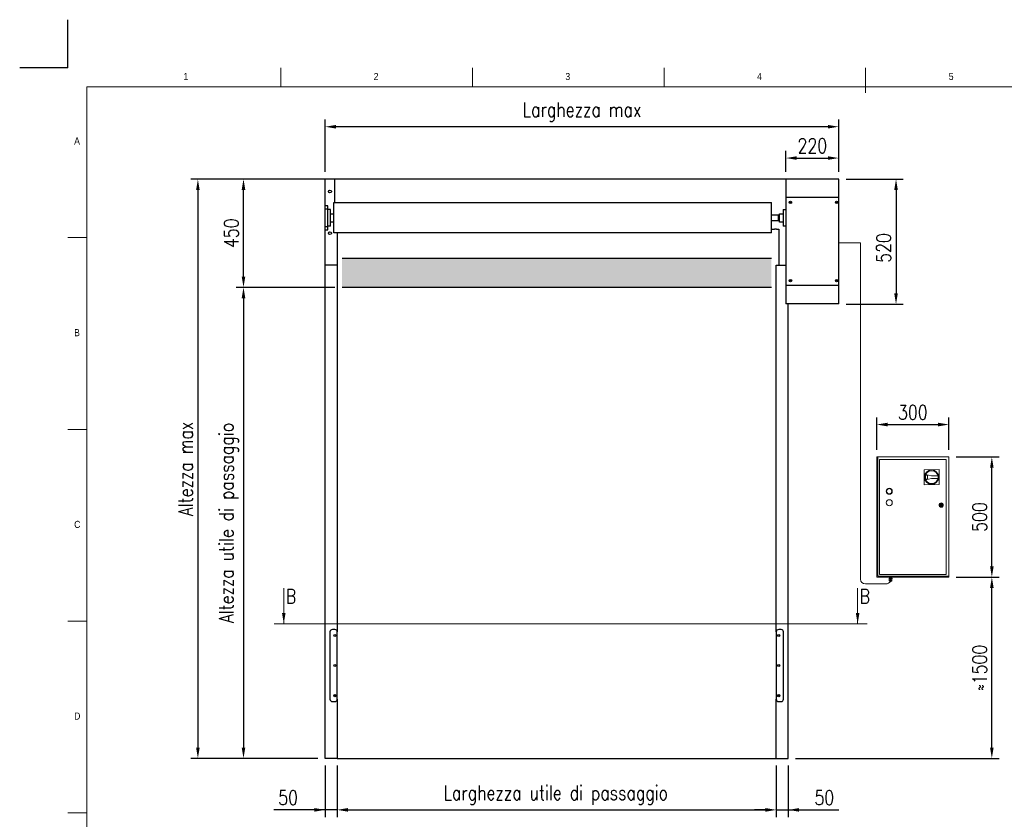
# Model space of a CAD drawing. Header units: millimetres. Extents: x 89 to 14007, y -159 to 4842.
# Tile 2 of 7: x 89 to 4184, y 1517 to 4842. Entities that reach past the tile are written whole.
import ezdxf

# ---------------------------------------------------------------- set-up
doc = ezdxf.new("R2010")
doc.units = ezdxf.units.MM
doc.layers.add('FORMAT', color=7, linetype='Continuous')
doc.layers.add('Quote', color=7, linetype='Continuous')
doc.styles.add('NYIP', font='romans.shx', dxfattribs={"width": 0.8})
doc.styles.add('SLDTEXTSTYLE0', font='GOTHIC.TTF', dxfattribs={"width": 0.913})
doc.dimstyles.new('STANDARD35', dxfattribs={"dimscale": 35, "dimtxt": 2, "dimasz": 1.5, "dimexe": 1, "dimexo": 1, "dimgap": 0.7, "dimtad": 1, "dimdec": 0, "dimdsep": 46, "dimtxsty": 'NYIP', "dimcen": 0, "dimclrd": 1, "dimclre": 1, "dimclrt": 2, "dimadec": 0, "dimazin": 0, "dimtfac": 1, "dimtdec": 0, "dimtix": 1, "dimtmove": 0, "dimatfit": 3, "dimfxl": 0, "dimtvp": 1, "dimtolj": 1, "dimtzin": 0, "dimarcsym": 0})

# ---------------------------------------------------------------- blocks, each defined once
blk = doc.blocks.new('A$C7C9C4F3F')
at = {"color": 7, "lineweight": 5}
blk.add_line((8295, 11245), (8295, 11504), dxfattribs=at)
at = {"layer": 'FORMAT', "color": 7, "lineweight": 5}
for p, q in [((2216, 11304), (2216, 11504)), ((4209, 11504), (4209, 11304)), ((6202, 11304), (6202, 11504)), ((16199, 11304), (199, 11304)), ((199, 11304), (199, 199)), ((199, 9738), (0, 9738)), ((0, 7745), (199, 7745)), ((0, 5752), (199, 5752)), ((0, 3759), (199, 3759))]:
    blk.add_line(p, q, dxfattribs=at)
at = {"color": 7, "lineweight": 5, "char_height": 73.8, "attachment_point": 1, "style": 'SLDTEXTSTYLE0'}
for s, insert in [('1', (1203, 11450)), ('2', (3180, 11450)), ('3', (5173, 11450)), ('4', (7166, 11450)), ('5', (9159, 11450)), ('A', (66, 10780)), ('B', (66, 8787)), ('C', (66, 6794)), ('D', (66, 4801))]:
    blk.add_mtext(s, dxfattribs=dict(at, insert=insert))
blk = doc.blocks.new('*D57')
at = {"layer": 'Defpoints', "color": 0}
for p in [(1409.7, 1770.3), (3235.7, 1770.3), (3235.7, 1556.3)]:
    blk.add_point(p, dxfattribs=at)
at = {"layer": 'Quote', "color": 7, "lineweight": -2}
for p, q in [((1409.7, 1740.3), (1409.7, 1526.3)), ((3235.7, 1740.3), (3235.7, 1526.3)), ((1454.7, 1556.3), (3190.7, 1556.3))]:
    blk.add_line(p, q, dxfattribs=at)
at = {"layer": 'Quote', "color": 7}
for points in [[(1454.7, 1563.8), (1454.7, 1548.8), (1409.7, 1556.3)], [(3190.7, 1548.8), (3190.7, 1563.8), (3235.7, 1556.3)]]:
    blk.add_solid(points, dxfattribs=at)
at = {"layer": 'Quote', "color": 7, "lineweight": 5, "insert": (2318.5, 1617.3), "char_height": 60, "attachment_point": 5, "style": 'NYIP'}
blk.add_mtext('\\A1;Larghezza utile di passaggio', dxfattribs=at)
blk = doc.blocks.new('*D58')
at = {"layer": 'Defpoints', "color": 0}
for p in [(1359.7, 1770.3), (1409.7, 1770.3), (1359.7, 1556.3)]:
    blk.add_point(p, dxfattribs=at)
at = {"layer": 'Quote', "color": 7, "lineweight": -2}
for p, q in [((1359.7, 1740.3), (1359.7, 1526.3)), ((1409.7, 1740.3), (1409.7, 1526.3)), ((1359.7, 1556.3), (1145.6, 1556.3)), ((1314.7, 1556.3), (1269.7, 1556.3)), ((1409.7, 1556.3), (1359.7, 1556.3)), ((1454.7, 1556.3), (1499.7, 1556.3))]:
    blk.add_line(p, q, dxfattribs=at)
at = {"layer": 'Quote', "color": 7}
for points in [[(1314.7, 1548.8), (1314.7, 1563.8), (1359.7, 1556.3)], [(1454.7, 1563.8), (1454.7, 1548.8), (1409.7, 1556.3)]]:
    blk.add_solid(points, dxfattribs=at)
at = {"layer": 'Quote', "color": 7, "lineweight": 5, "insert": (1205.4, 1607.3), "char_height": 60, "attachment_point": 5, "style": 'NYIP'}
blk.add_mtext('\\A1;50', dxfattribs=at)
blk = doc.blocks.new('*D59')
at = {"layer": 'Defpoints', "color": 0}
for p in [(3235.7, 1770.3), (3285.7, 1770.3), (3285.7, 1556.3)]:
    blk.add_point(p, dxfattribs=at)
at = {"layer": 'Quote', "color": 7, "lineweight": -2}
for p, q in [((3235.7, 1740.3), (3235.7, 1526.3)), ((3285.7, 1740.3), (3285.7, 1526.3)), ((3190.7, 1556.3), (3145.7, 1556.3)), ((3235.7, 1556.3), (3285.7, 1556.3)), ((3285.7, 1556.3), (3495.4, 1556.3)), ((3330.7, 1556.3), (3375.7, 1556.3))]:
    blk.add_line(p, q, dxfattribs=at)
at = {"layer": 'Quote', "color": 7}
for points in [[(3190.7, 1548.8), (3190.7, 1563.8), (3235.7, 1556.3)], [(3330.7, 1563.8), (3330.7, 1548.8), (3285.7, 1556.3)]]:
    blk.add_solid(points, dxfattribs=at)
at = {"layer": 'Quote', "color": 7, "lineweight": 5, "insert": (3435.5, 1607.3), "char_height": 60, "attachment_point": 5, "style": 'NYIP'}
blk.add_mtext('\\A1;50', dxfattribs=at)
blk = doc.blocks.new('*D60')
at = {"layer": 'Defpoints', "color": 0}
for p in [(1294.7, 4178.5), (830.3, 1770.3), (1359.7, 1770.3)]:
    blk.add_point(p, dxfattribs=at)
at = {"layer": 'Quote', "color": 7, "lineweight": -2}
for p, q in [((1264.7, 4178.5), (800.3, 4178.5)), ((830.3, 4133.5), (830.3, 1815.3)), ((1329.7, 1770.3), (800.3, 1770.3))]:
    blk.add_line(p, q, dxfattribs=at)
at = {"layer": 'Quote', "color": 7}
for points in [[(837.8, 4133.5), (822.8, 4133.5), (830.3, 4178.5)], [(822.8, 1815.3), (837.8, 1815.3), (830.3, 1770.3)]]:
    blk.add_solid(points, dxfattribs=at)
at = {"layer": 'Quote', "color": 7, "lineweight": 5, "insert": (779.3, 2974.4), "char_height": 60, "attachment_point": 5, "rotation": 90, "style": 'NYIP'}
blk.add_mtext('\\A1;Altezza max', dxfattribs=at)
blk = doc.blocks.new('*D61')
at = {"layer": 'Defpoints', "color": 0}
for p in [(3495.7, 4179.1), (3495.7, 3659.1), (3733.7, 3659.1)]:
    blk.add_point(p, dxfattribs=at)
at = {"layer": 'Quote', "color": 7, "lineweight": -2}
for p, q in [((3525.7, 4179.1), (3763.7, 4179.1)), ((3733.7, 4134.1), (3733.7, 3704.1)), ((3525.7, 3659.1), (3763.7, 3659.1))]:
    blk.add_line(p, q, dxfattribs=at)
at = {"layer": 'Quote', "color": 7}
for points in [[(3741.2, 4134.1), (3726.2, 4134.1), (3733.7, 4179.1)], [(3726.2, 3704.1), (3741.2, 3704.1), (3733.7, 3659.1)]]:
    blk.add_solid(points, dxfattribs=at)
at = {"layer": 'Quote', "color": 7, "lineweight": 5, "insert": (3682.7, 3893), "char_height": 60, "attachment_point": 5, "rotation": 90, "style": 'NYIP'}
blk.add_mtext('\\A1;520', dxfattribs=at)
blk = doc.blocks.new('*D62')
at = {"layer": 'Defpoints', "color": 0}
for p in [(1359.6, 4397.1), (1359.6, 4179.1), (3495.7, 4179.1)]:
    blk.add_point(p, dxfattribs=at)
at = {"layer": 'Quote', "color": 7, "lineweight": -2}
for p, q in [((1359.6, 4209.1), (1359.6, 4427.1)), ((3495.7, 4209.1), (3495.7, 4427.1)), ((3450.7, 4397.1), (1404.6, 4397.1))]:
    blk.add_line(p, q, dxfattribs=at)
at = {"layer": 'Quote', "color": 7}
for points in [[(1404.6, 4404.6), (1404.6, 4389.6), (1359.6, 4397.1)], [(3450.7, 4389.6), (3450.7, 4404.6), (3495.7, 4397.1)]]:
    blk.add_solid(points, dxfattribs=at)
at = {"layer": 'Quote', "color": 7, "lineweight": 5, "insert": (2427.6, 4458.1), "char_height": 60, "attachment_point": 5, "style": 'NYIP'}
blk.add_mtext('\\A1;Larghezza max', dxfattribs=at)
blk = doc.blocks.new('*D63')
at = {"layer": 'Defpoints', "color": 0}
for p in [(3495.7, 4266.8), (3275.7, 4179.1), (3495.7, 4179.1)]:
    blk.add_point(p, dxfattribs=at)
at = {"layer": 'Quote', "color": 7, "lineweight": -2}
for p, q in [((3275.7, 4209.1), (3275.7, 4296.8)), ((3320.7, 4266.8), (3450.7, 4266.8)), ((3495.7, 4209.1), (3495.7, 4296.8))]:
    blk.add_line(p, q, dxfattribs=at)
at = {"layer": 'Quote', "color": 7}
for points in [[(3320.7, 4274.3), (3320.7, 4259.3), (3275.7, 4266.8)], [(3450.7, 4259.3), (3450.7, 4274.3), (3495.7, 4266.8)]]:
    blk.add_solid(points, dxfattribs=at)
at = {"layer": 'Quote', "color": 7, "lineweight": 5, "insert": (3385.7, 4317.8), "char_height": 60, "attachment_point": 5, "style": 'NYIP'}
blk.add_mtext('\\A1;220', dxfattribs=at)
blk = doc.blocks.new('*D64')
at = {"layer": 'Defpoints', "color": 0}
for p in [(1020, 4179.1), (1359.6, 4179.1), (1430.2, 3729.1)]:
    blk.add_point(p, dxfattribs=at)
at = {"layer": 'Quote', "color": 7, "lineweight": -2}
for p, q in [((1329.6, 4179.1), (990, 4179.1)), ((1020, 3774.1), (1020, 4134.1)), ((1400.2, 3729.1), (990, 3729.1))]:
    blk.add_line(p, q, dxfattribs=at)
at = {"layer": 'Quote', "color": 7}
for points in [[(1027.5, 4134.1), (1012.5, 4134.1), (1020, 4179.1)], [(1012.5, 3774.1), (1027.5, 3774.1), (1020, 3729.1)]]:
    blk.add_solid(points, dxfattribs=at)
at = {"layer": 'Quote', "color": 7, "lineweight": 5, "insert": (969, 3954.1), "char_height": 60, "attachment_point": 5, "rotation": 90, "style": 'NYIP'}
blk.add_mtext('\\A1;450', dxfattribs=at)
blk = doc.blocks.new('*D65')
at = {"layer": 'Defpoints', "color": 0}
for p in [(1430.2, 3729.1), (1020, 1770.3), (1359.7, 1770.3)]:
    blk.add_point(p, dxfattribs=at)
at = {"layer": 'Quote', "color": 7, "lineweight": -2}
for p, q in [((1400.2, 3729.1), (990, 3729.1)), ((1020, 3684.1), (1020, 1815.3)), ((1329.7, 1770.3), (990, 1770.3))]:
    blk.add_line(p, q, dxfattribs=at)
at = {"layer": 'Quote', "color": 7}
for points in [[(1027.5, 3684.1), (1012.5, 3684.1), (1020, 3729.1)], [(1012.5, 1815.3), (1027.5, 1815.3), (1020, 1770.3)]]:
    blk.add_solid(points, dxfattribs=at)
at = {"layer": 'Quote', "color": 7, "lineweight": 5, "insert": (959, 2749.7), "char_height": 60, "attachment_point": 5, "rotation": 90, "style": 'NYIP'}
blk.add_mtext('\\A1;Altezza utile di passaggio', dxfattribs=at)
blk = doc.blocks.new('*D66')
at = {"layer": 'Defpoints', "color": 0}
for p in [(3953.4, 2524), (4132.1, 2524), (3285.7, 1770.3)]:
    blk.add_point(p, dxfattribs=at)
at = {"layer": 'Quote', "color": 7, "lineweight": -2}
for p, q in [((3983.4, 2524), (4162.1, 2524)), ((4132.1, 1815.3), (4132.1, 2479)), ((3315.7, 1770.3), (4162.1, 1770.3))]:
    blk.add_line(p, q, dxfattribs=at)
at = {"layer": 'Quote', "color": 7}
for points in [[(4139.6, 2479), (4124.6, 2479), (4132.1, 2524)], [(4124.6, 1815.3), (4139.6, 1815.3), (4132.1, 1770.3)]]:
    blk.add_solid(points, dxfattribs=at)
at = {"layer": 'Quote', "color": 7, "lineweight": 5, "insert": (4081.1, 2147.2), "char_height": 60, "attachment_point": 5, "rotation": 90, "style": 'NYIP'}
blk.add_mtext('\\A1;≈1500', dxfattribs=at)
blk = doc.blocks.new('*D67')
at = {"layer": 'Defpoints', "color": 0}
for p in [(3953.4, 3024), (4132.1, 3024), (3953.4, 2524)]:
    blk.add_point(p, dxfattribs=at)
at = {"layer": 'Quote', "color": 7, "lineweight": -2}
for p, q in [((3983.4, 3024), (4162.1, 3024)), ((4132.1, 2569), (4132.1, 2979)), ((3983.4, 2524), (4162.1, 2524))]:
    blk.add_line(p, q, dxfattribs=at)
at = {"layer": 'Quote', "color": 7}
for points in [[(4139.6, 2979), (4124.6, 2979), (4132.1, 3024)], [(4124.6, 2569), (4139.6, 2569), (4132.1, 2524)]]:
    blk.add_solid(points, dxfattribs=at)
at = {"layer": 'Quote', "color": 7, "lineweight": 5, "insert": (4081.1, 2774), "char_height": 60, "attachment_point": 5, "rotation": 90, "style": 'NYIP'}
blk.add_mtext('\\A1;500', dxfattribs=at)
blk = doc.blocks.new('*D68')
at = {"layer": 'Defpoints', "color": 0}
for p in [(3953.4, 3158.6), (3653.4, 3024), (3953.4, 3024)]:
    blk.add_point(p, dxfattribs=at)
at = {"layer": 'Quote', "color": 7, "lineweight": -2}
for p, q in [((3653.4, 3054), (3653.4, 3188.6)), ((3698.4, 3158.6), (3908.4, 3158.6)), ((3953.4, 3054), (3953.4, 3188.6))]:
    blk.add_line(p, q, dxfattribs=at)
at = {"layer": 'Quote', "color": 7}
for points in [[(3698.4, 3166.1), (3698.4, 3151.1), (3653.4, 3158.6)], [(3908.4, 3151.1), (3908.4, 3166.1), (3953.4, 3158.6)]]:
    blk.add_solid(points, dxfattribs=at)
at = {"layer": 'Quote', "color": 7, "lineweight": 5, "insert": (3803.4, 3209.6), "char_height": 60, "attachment_point": 5, "style": 'NYIP'}
blk.add_mtext('\\A1;300', dxfattribs=at)

msp = doc.modelspace()

# ---------------------------------------------------------------- hatches: boundary and pattern name
h = msp.add_hatch(color=256)
h.set_gradient(color1=(5, 0, 0), color2=(0, 0, 0), one_color=1)
h.paths.add_polyline_path([(3215.7, 3729.1), (3215.7, 3849.1), (1430.2, 3849.1), (1430.2, 3729.1)])

# ---------------------------------------------------------------- linework, layer by layer
at = {"color": 7}
for q in [(289.3, 4842.2), (89.3, 4642.2)]:
    msp.add_line((289.3, 4642.2), q, dxfattribs=at)
for p, q in [((1359.6, 4179.1), (1319.6, 4179.1)), ((1359.7, 3967.9), (1359.6, 4179.1)), ((3285.7, 4179.1), (1359.6, 4179.1)), ((3275.7, 4179.1), (3275.7, 3660.7)), ((1381.7, 4052.9), (1370.7, 4052.9)), ((1381.7, 3982.9), (1370.7, 3982.9)), ((1359.7, 1770.3), (1359.7, 3967.9)), ((3245.7, 3971.4), (3245.7, 3821.4)), ((3215.7, 3849.1), (1430.2, 3849.1)), ((1409.7, 3821.4), (1359.7, 3821.4)), ((3215.7, 3729.1), (1430.2, 3729.1)), ((1409.7, 1821.4), (1409.7, 1770.3)), ((1409.7, 1770.3), (1359.7, 1770.3)), ((1409.7, 1770.3), (3235.7, 1770.3)), ((3235.7, 1770.3), (3285.7, 1770.3))]:
    msp.add_line(p, q)
at = {"color": 7, "linetype": 'Continuous', "lineweight": 25}
for p, q in [((1399.7, 4082.2), (1399.7, 4179.1)), ((3495.7, 4179.1), (3285.7, 4179.1)), ((3495.7, 4102.9), (3495.7, 4179.1)), ((3495.7, 4102.9), (3275.7, 4102.9)), ((3495.7, 3736.9), (3495.7, 4102.9)), ((1370.7, 4067.9), (1359.7, 4067.9)), ((1359.7, 4055.4), (1370.7, 4055.4)), ((1370.7, 4055.4), (1370.7, 4067.9)), ((1370.7, 3980.4), (1370.7, 4055.4)), ((1395.7, 4082.2), (3215.7, 4082.2)), ((1395.7, 4018.7), (1395.7, 4082.2)), ((3215.7, 4018.7), (3215.7, 4082.2)), ((3274.7, 4067.9), (3274.7, 4052.8)), ((3275.7, 4067.9), (3274.7, 4067.9)), ((3293.2, 4083.7), (3294.7, 4084.5)), ((3293.2, 4082), (3293.2, 4083.7)), ((3294.7, 4081.2), (3293.2, 4082)), ((3294.7, 4084.5), (3296.1, 4083.7)), ((3296.1, 4082), (3294.7, 4081.2)), ((3296.1, 4083.7), (3296.1, 4082)), ((3485.2, 4083.7), (3486.7, 4084.5)), ((3485.2, 4082), (3485.2, 4083.7)), ((3486.7, 4081.2), (3485.2, 4082)), ((3486.7, 4084.5), (3488.1, 4083.7)), ((3488.1, 4082), (3486.7, 4081.2)), ((3488.1, 4083.7), (3488.1, 4082)), ((1381.7, 4017.9), (1381.7, 4052.9)), ((1381.7, 4034.9), (1395.7, 4034.9)), ((1381.7, 3982.9), (1381.7, 4017.9)), ((1395.7, 3955.2), (1395.7, 4018.7)), ((3215.7, 4031.2), (3245.4, 4031.2)), ((3215.7, 3955.2), (3215.7, 4018.7)), ((3245.4, 4018.7), (3245.4, 4031.2)), ((3245.4, 4030.7), (3246.7, 4030.7)), ((3245.4, 4006.2), (3245.4, 4018.7)), ((3246.7, 4031.2), (3249.7, 4031.2)), ((3246.7, 4018.7), (3246.7, 4031.2)), ((3246.7, 4006.2), (3246.7, 4018.7)), ((3249.7, 4034.9), (3263.7, 4034.9)), ((3249.7, 4017.9), (3249.7, 4034.9)), ((3249.7, 4000.9), (3249.7, 4017.9)), ((3263.7, 4052.9), (3274.7, 4052.8)), ((3263.7, 4052.9), (3263.7, 3982.9)), ((3274.7, 4052.8), (3274.7, 3980.4)), ((1370.7, 3980.4), (1359.7, 3980.4)), ((1370.7, 3967.9), (1370.7, 3980.4)), ((1395.7, 4000.9), (1381.7, 4000.9)), ((3245.4, 4006.2), (3215.7, 4006.2)), ((3246.7, 4006.8), (3245.4, 4006.8)), ((3249.7, 4006.2), (3246.7, 4006.2)), ((3263.7, 4000.9), (3249.7, 4000.9)), ((3274.7, 3982.9), (3263.7, 3982.9)), ((3274.7, 3980.4), (3274.7, 3967.9)), ((1359.7, 3967.9), (1370.7, 3967.9)), ((3215.7, 3955.2), (1395.7, 3955.2)), ((1409.7, 3955.2), (1409.7, 3821.4)), ((3215.7, 3971.4), (3228.2, 3971.4)), ((3236.2, 3971.4), (3228.2, 3971.4)), ((3236.2, 3971.4), (3245.7, 3971.4)), ((3274.7, 3967.9), (3275.7, 3967.9)), ((1409.7, 3821.4), (1409.7, 2296.4)), ((3235.7, 2296.4), (3235.7, 3821.4)), ((3235.7, 3821.4), (3275.7, 3821.4)), ((3495.7, 3736.9), (3275.7, 3736.9)), ((3293.2, 3757.7), (3294.7, 3758.5)), ((3293.2, 3756), (3293.2, 3757.7)), ((3294.7, 3755.2), (3293.2, 3756)), ((3294.7, 3758.5), (3296.1, 3757.7)), ((3296.1, 3756), (3294.7, 3755.2)), ((3296.1, 3757.7), (3296.1, 3756)), ((3485.2, 3757.7), (3486.7, 3758.5)), ((3485.2, 3756), (3485.2, 3757.7)), ((3486.7, 3755.2), (3485.2, 3756)), ((3486.7, 3758.5), (3488.1, 3757.7)), ((3488.1, 3756), (3486.7, 3755.2)), ((3488.1, 3757.7), (3488.1, 3756)), ((3495.7, 3660.7), (3495.7, 3736.9)), ((3495.7, 3660.7), (3275.7, 3660.7)), ((3285.7, 1770.3), (3285.7, 3660.7)), ((1379.7, 2296.4), (1379.7, 2016.4)), ((1399.7, 2306.4), (1389.7, 2306.4)), ((1409.7, 2016.4), (1409.7, 2296.4)), ((3235.7, 2296.4), (3235.7, 2016.4)), ((3255.7, 2306.4), (3245.7, 2306.4)), ((3265.7, 2016.4), (3265.7, 2296.4)), ((1389.7, 2006.4), (1399.7, 2006.4)), ((1409.7, 2016.4), (1409.7, 1821.4)), ((3235.7, 1770.3), (3235.7, 2016.4)), ((3245.7, 2006.4), (3255.7, 2006.4))]:
    msp.add_line(p, q, dxfattribs=at)
for centre, radius in [((1379.7, 4127.9), 6), ((3294.7, 4082.9), 5), ((3294.7, 4082.9), 1.7), ((3486.7, 4082.9), 5), ((3486.7, 4082.9), 4.65), ((3486.7, 4082.9), 1.7), ((1379.7, 3954.6), 6), ((3294.7, 3756.9), 5), ((3294.7, 3756.9), 4.65), ((3294.7, 3756.9), 1.7), ((3486.7, 3756.9), 5), ((3486.7, 3756.9), 4.65), ((3486.7, 3756.9), 1.7), ((1399.7, 2281.4), 4.5), ((1399.7, 2281.4), 3.75), ((3245.7, 2281.4), 4.5), ((3245.7, 2281.4), 3.75), ((1399.7, 2156.4), 4.5), ((1399.7, 2156.4), 3.75), ((3245.7, 2156.4), 4.5), ((3245.7, 2156.4), 3.75), ((1399.7, 2031.4), 4.5), ((1399.7, 2031.4), 3.75), ((3245.7, 2031.4), 4.5), ((3245.7, 2031.4), 3.75)]:
    msp.add_circle(centre, radius, dxfattribs=at)
for centre, start, end in [((1389.7, 2296.4), 90, 180), ((1399.7, 2296.4), 0, 90), ((3245.7, 2296.4), 90, 180), ((3255.7, 2296.4), 0, 90), ((1389.7, 2016.4), 180, 270), ((1399.7, 2016.4), 270, 0), ((3245.7, 2016.4), 180, 270), ((3255.7, 2016.4), 270, 0)]:
    msp.add_arc(centre, 10, start, end, dxfattribs=at)
at = {"layer": 'Quote', "color": 7, "lineweight": 5}
for p, q in [((3495.7, 3913.6), (3586, 3913.6)), ((3586, 3913.6), (3586, 2515.6)), ((3586, 3744.6), (3586, 3709)), ((3657.3, 3024), (3653.4, 3024)), ((3653.4, 3024), (3653.4, 2524)), ((3657.3, 3024), (3657.3, 2527.8)), ((3953.4, 3024), (3657.3, 3024)), ((3942.6, 3013.1), (3664.3, 3013.1)), ((3664.3, 3013.1), (3664.3, 2534.9)), ((3942.6, 2534.9), (3942.6, 3013.1)), ((3953.4, 2524), (3953.4, 3024)), ((3912.6, 2971.2), (3850.2, 2970.9)), ((3850.2, 2970.9), (3850.5, 2908.5)), ((3881.5, 2945.6), (3856.7, 2950.3)), ((3912.9, 2908.8), (3912.6, 2971.2)), ((3850.5, 2908.5), (3912.9, 2908.8)), ((3856.9, 2929.2), (3881.5, 2934.1)), ((3864.2, 2946.9), (3858, 2948.1)), ((3858, 2931.4), (3864.3, 2932.7)), ((3864.3, 2932.7), (3864.2, 2946.9)), ((3864.3, 2932.7), (3864.2, 2946.9)), ((3907.7, 2945.8), (3881.5, 2945.6)), ((3881.5, 2934.1), (3907.8, 2934.2)), ((3918.4, 2825.3), (3916.5, 2825.3)), ((3916.5, 2822.7), (3918.4, 2822.7)), ((3926.4, 2825.3), (3924.5, 2825.3)), ((3924.5, 2822.7), (3926.4, 2822.7)), ((3653.4, 2524), (3953.4, 2524)), ((3657.3, 2527.8), (3953.4, 2527.8)), ((3660.7, 2524), (3660.4, 2524)), ((3660.4, 2524), (3660.4, 2524)), ((3661.4, 2524), (3660.7, 2524)), ((3662.3, 2524), (3661.4, 2524)), ((3663.6, 2524), (3662.3, 2524)), ((3665.1, 2524), (3663.6, 2524)), ((3664.3, 2534.9), (3942.6, 2534.9)), ((3666.7, 2524), (3665.1, 2524)), ((3668.5, 2524), (3666.7, 2524)), ((3670.3, 2524), (3668.5, 2524)), ((3672.1, 2524), (3670.3, 2524)), ((3673.8, 2524), (3672.1, 2524)), ((3675.3, 2524), (3673.8, 2524)), ((3676.6, 2524), (3675.3, 2524)), ((3677.5, 2524), (3676.6, 2524)), ((3678.1, 2524), (3677.5, 2524)), ((3678.4, 2524), (3678.1, 2524)), ((3678.4, 2524), (3678.4, 2524)), ((3700.7, 2524), (3700.4, 2524)), ((3700.4, 2524), (3700.4, 2524)), ((3701.4, 2524), (3700.7, 2524)), ((3702.3, 2524), (3701.4, 2524)), ((3703.6, 2524), (3702.3, 2524)), ((3705.1, 2524), (3703.6, 2524)), ((3704.9, 2517.5), (3704.9, 2520)), ((3704.9, 2520), (3708.1, 2520)), ((3704.9, 2517.5), (3708.1, 2517.5)), ((3707.2, 2517.5), (3704.9, 2517.5)), ((3706.7, 2524), (3705.1, 2524)), ((3705.8, 2510), (3705.8, 2515.5)), ((3705.8, 2515.5), (3711.2, 2515.5)), ((3706.1, 2508.3), (3705.8, 2510)), ((3705.8, 2510), (3708.5, 2510)), ((3705.8, 2510), (3705.8, 2510)), ((3705.8, 2510), (3706, 2510)), ((3705.8, 2510), (3705.8, 2510)), ((3705.8, 2510), (3705.8, 2510)), ((3706, 2510), (3706.2, 2510)), ((3706.3, 2508.3), (3706.1, 2508.3)), ((3706.1, 2508.3), (3706.1, 2508.3)), ((3706.2, 2510), (3706.5, 2510)), ((3706.6, 2508.3), (3706.3, 2508.3)), ((3706.5, 2510), (3706.9, 2510)), ((3707.2, 2508.3), (3706.6, 2508.3)), ((3706.7, 2520), (3706.7, 2524)), ((3708.5, 2524), (3706.7, 2524)), ((3706.9, 2510), (3707.4, 2510)), ((3707.2, 2515.5), (3707.2, 2517.5)), ((3707.2, 2517.5), (3707.2, 2517.5)), ((3707.2, 2517.5), (3707.4, 2517.5)), ((3707.8, 2508.3), (3707.2, 2508.3)), ((3707.4, 2517.5), (3707.8, 2517.5)), ((3707.4, 2510), (3707.9, 2510)), ((3707.9, 2507), (3707.6, 2507)), ((3707.6, 2507), (3707.6, 2507)), ((3707.6, 2507), (3707.6, 2507)), ((3707.6, 2507), (3707.9, 2507)), ((3707.8, 2517.5), (3708.3, 2517.5)), ((3708.6, 2508.3), (3707.8, 2508.3)), ((3707.9, 2510), (3708.5, 2510)), ((3708.4, 2507), (3707.9, 2507)), ((3707.9, 2507), (3708.4, 2507)), ((3708.1, 2517.5), (3708.1, 2520)), ((3708.1, 2520), (3714.3, 2520)), ((3708.1, 2517.5), (3714.3, 2517.5)), ((3708.3, 2517.5), (3709, 2517.5)), ((3708.9, 2507), (3708.4, 2507)), ((3708.4, 2507), (3708.9, 2507)), ((3710.3, 2524), (3708.5, 2524)), ((3708.5, 2510), (3711.2, 2510)), ((3708.5, 2510), (3709.1, 2510)), ((3709.5, 2508.3), (3708.6, 2508.3)), ((3708.9, 2507), (3708.7, 2507)), ((3708.7, 2507), (3708.7, 2507)), ((3708.7, 2507), (3708.9, 2507)), ((3709.6, 2507), (3708.9, 2507)), ((3708.9, 2507), (3709.6, 2507)), ((3709.3, 2507), (3708.9, 2507)), ((3708.9, 2507), (3709.3, 2507)), ((3709, 2517.5), (3709.7, 2517.5)), ((3709.1, 2510), (3709.8, 2510)), ((3709.8, 2507), (3709.3, 2507)), ((3709.3, 2507), (3709.8, 2507)), ((3710.5, 2508.3), (3709.5, 2508.3)), ((3710.4, 2507), (3709.6, 2507)), ((3709.6, 2507), (3710.4, 2507)), ((3709.7, 2517.5), (3710.6, 2517.5)), ((3709.8, 2510), (3710.5, 2510)), ((3710.4, 2507), (3709.8, 2507)), ((3709.8, 2507), (3710.4, 2507)), ((3712.1, 2524), (3710.3, 2524)), ((3711.2, 2507), (3710.4, 2507)), ((3710.4, 2507), (3711.2, 2507)), ((3711, 2507), (3710.4, 2507)), ((3710.4, 2507), (3711, 2507)), ((3710.5, 2510), (3711.2, 2510)), ((3711.4, 2508.3), (3710.5, 2508.3)), ((3710.6, 2517.5), (3711.4, 2517.5)), ((3711.7, 2507), (3711, 2507)), ((3711, 2507), (3711.7, 2507)), ((3711.2, 2510), (3711.2, 2515.5)), ((3711.2, 2515.5), (3716.6, 2515.5)), ((3711.2, 2510), (3713.9, 2510)), ((3711.2, 2510), (3711.9, 2510)), ((3712, 2507), (3711.2, 2507)), ((3711.2, 2507), (3712, 2507)), ((3711.4, 2517.5), (3712.3, 2517.5)), ((3712.4, 2508.3), (3711.4, 2508.3)), ((3712.3, 2507), (3711.7, 2507)), ((3711.7, 2507), (3712.3, 2507)), ((3711.9, 2510), (3712.6, 2510)), ((3712.8, 2507), (3712, 2507)), ((3712, 2507), (3712.8, 2507)), ((3713.8, 2524), (3712.1, 2524)), ((3712.3, 2517.5), (3713.1, 2517.5)), ((3712.9, 2507), (3712.3, 2507)), ((3712.3, 2507), (3712.9, 2507)), ((3713.3, 2508.3), (3712.4, 2508.3)), ((3712.6, 2510), (3713.3, 2510)), ((3713.5, 2507), (3712.8, 2507)), ((3712.8, 2507), (3713.5, 2507)), ((3713.3, 2507), (3712.9, 2507)), ((3712.9, 2507), (3713.3, 2507)), ((3713.1, 2517.5), (3713.8, 2517.5)), ((3713.3, 2510), (3713.9, 2510)), ((3714.2, 2508.3), (3713.3, 2508.3)), ((3713.6, 2507), (3713.3, 2507)), ((3713.3, 2507), (3713.6, 2507)), ((3714, 2507), (3713.5, 2507)), ((3713.5, 2507), (3714, 2507)), ((3713.7, 2507), (3713.6, 2507)), ((3713.6, 2507), (3713.7, 2507)), ((3715.3, 2524), (3713.8, 2524)), ((3713.8, 2517.5), (3714.4, 2517.5)), ((3713.9, 2510), (3716.6, 2510)), ((3713.9, 2510), (3714.5, 2510)), ((3714.5, 2507), (3714, 2507)), ((3714, 2507), (3714.5, 2507)), ((3714.9, 2508.3), (3714.2, 2508.3)), ((3714.3, 2517.5), (3714.3, 2520)), ((3714.3, 2520), (3717.4, 2520)), ((3714.3, 2517.5), (3717.4, 2517.5)), ((3714.4, 2517.5), (3714.8, 2517.5)), ((3714.5, 2510), (3715, 2510)), ((3714.7, 2507), (3714.5, 2507)), ((3714.5, 2507), (3714.7, 2507)), ((3714.8, 2507), (3714.7, 2507)), ((3714.7, 2507), (3714.8, 2507)), ((3714.8, 2517.5), (3715.1, 2517.5)), ((3715.5, 2508.3), (3714.9, 2508.3)), ((3715, 2510), (3715.5, 2510)), ((3715.1, 2517.5), (3715.2, 2517.5)), ((3715.2, 2517.5), (3715.2, 2515.5)), ((3715.2, 2517.5), (3715.2, 2517.5)), ((3717.4, 2517.5), (3715.2, 2517.5)), ((3716.6, 2524), (3715.3, 2524)), ((3715.5, 2510), (3715.9, 2510)), ((3716, 2508.3), (3715.5, 2508.3)), ((3715.7, 2524), (3715.7, 2520)), ((3715.9, 2510), (3716.2, 2510)), ((3716.2, 2508.3), (3716, 2508.3)), ((3716.2, 2510), (3716.4, 2510)), ((3716.3, 2508.3), (3716.2, 2508.3)), ((3716.6, 2510), (3716.3, 2508.3)), ((3716.4, 2510), (3716.6, 2510)), ((3717.5, 2524), (3716.6, 2524)), ((3716.6, 2510), (3716.6, 2515.5)), ((3716.6, 2510), (3716.6, 2510)), ((3716.6, 2510), (3716.6, 2510)), ((3716.6, 2510), (3716.6, 2510)), ((3717.4, 2517.5), (3717.4, 2520)), ((3718.1, 2524), (3717.5, 2524)), ((3718.4, 2524), (3718.1, 2524)), ((3718.4, 2524), (3718.4, 2524)), ((3740.7, 2524), (3740.4, 2524)), ((3740.4, 2524), (3740.4, 2524)), ((3741.4, 2524), (3740.7, 2524)), ((3742.3, 2524), (3741.4, 2524)), ((3743.6, 2524), (3742.3, 2524)), ((3745.1, 2524), (3743.6, 2524)), ((3746.7, 2524), (3745.1, 2524)), ((3748.5, 2524), (3746.7, 2524)), ((3750.3, 2524), (3748.5, 2524)), ((3752.1, 2524), (3750.3, 2524)), ((3753.8, 2524), (3752.1, 2524)), ((3755.3, 2524), (3753.8, 2524)), ((3756.6, 2524), (3755.3, 2524)), ((3757.5, 2524), (3756.6, 2524)), ((3758.1, 2524), (3757.5, 2524)), ((3758.4, 2524), (3758.1, 2524)), ((3758.4, 2524), (3758.4, 2524)), ((3888.7, 2524), (3888.4, 2524)), ((3888.4, 2524), (3888.4, 2524)), ((3889.4, 2524), (3888.7, 2524)), ((3890.3, 2524), (3889.4, 2524)), ((3891.6, 2524), (3890.3, 2524)), ((3893.1, 2524), (3891.6, 2524)), ((3894.7, 2524), (3893.1, 2524)), ((3896.5, 2524), (3894.7, 2524)), ((3898.3, 2524), (3896.5, 2524)), ((3900.1, 2524), (3898.3, 2524)), ((3901.8, 2524), (3900.1, 2524)), ((3903.3, 2524), (3901.8, 2524)), ((3904.6, 2524), (3903.3, 2524)), ((3905.5, 2524), (3904.6, 2524)), ((3906.1, 2524), (3905.5, 2524)), ((3906.4, 2524), (3906.1, 2524)), ((3906.4, 2524), (3906.4, 2524)), ((3928.7, 2524), (3928.4, 2524)), ((3928.4, 2524), (3928.4, 2524)), ((3929.4, 2524), (3928.7, 2524)), ((3930.3, 2524), (3929.4, 2524)), ((3931.6, 2524), (3930.3, 2524)), ((3933.1, 2524), (3931.6, 2524)), ((3934.7, 2524), (3933.1, 2524)), ((3936.5, 2524), (3934.7, 2524)), ((3938.3, 2524), (3936.5, 2524)), ((3940.1, 2524), (3938.3, 2524)), ((3941.8, 2524), (3940.1, 2524)), ((3943.3, 2524), (3941.8, 2524)), ((3944.6, 2524), (3943.3, 2524)), ((3945.5, 2524), (3944.6, 2524)), ((3946.1, 2524), (3945.5, 2524)), ((3946.4, 2524), (3946.1, 2524)), ((3953.4, 2524), (3946.4, 2524)), ((3953.4, 2524), (3953.4, 2527.8)), ((1187.3, 2478.6), (1187.3, 2329.4)), ((3573.8, 2478.6), (3573.8, 2329.4)), ((3606, 2495.6), (3691.6, 2495.6))]:
    msp.add_line(p, q, dxfattribs=at)
at = {"layer": 'Quote', "color": 7, "lineweight": 5, "ltscale": 0.3}
msp.add_line((3613.8, 2329.4), (1147.3, 2329.4), dxfattribs=at)
at = {"layer": 'Quote', "color": 7, "lineweight": 5}
for centre, radius in [((3881.5, 2939.9), 29.8), ((3881.5, 2939.9), 26.9), ((3705.3, 2881.3), 12.8), ((3705.3, 2881.3), 10.9), ((3705.3, 2833.3), 12.8), ((3921.4, 2824), 8.96), ((3921.4, 2824), 7.68), ((3921.4, 2824), 5.12), ((3921.4, 2824), 1.28)]:
    msp.add_circle(centre, radius, dxfattribs=at)
for centre, radius, start, end in [((3881.5, 2939.9), 26.9, 157.1644, 203.4292), ((3881.5, 2939.9), 25, 160.703, 199.8905), ((3881.5, 2939.9), 26.9, 347.9232, 12.6704), ((3921.4, 2824), 5.12, 14.4775, 165.5225), ((3921.4, 2824), 3.3, 22.8511, 157.1489), ((3921.4, 2824), 5.12, 194.4775, 345.5225), ((3921.4, 2824), 3.3, 202.8511, 337.1489), ((3606, 2515.6), 20, 179.9998, 269.9972), ((3687.5, 2525.6), 30.3, 277.8621, 322.1196)]:
    msp.add_arc(centre, radius, start, end, dxfattribs=at)
for points, knots in [([(3707.4, 2507), (3707.4, 2507), (3707.4, 2507), (3707.3, 2507), (3707, 2507.1), (3706.7, 2507.2), (3706.4, 2507.5), (3706.2, 2507.8), (3706.1, 2508.1), (3706.1, 2508.2)], [0, 0, 0, 0, 0.004473, 0.071345, 0.184056, 0.381389, 0.583308, 0.787337, 1, 1, 1, 1]), ([(3716.3, 2508.3), (3716.3, 2508.2), (3716.3, 2508), (3716.1, 2507.7), (3715.9, 2507.4), (3715.6, 2507.2), (3715.4, 2507.1), (3715.2, 2507), (3715.1, 2507), (3715, 2507), (3715, 2507)], [0, 0, 0, 0, 0.127932, 0.334083, 0.512603, 0.668158, 0.801193, 0.910237, 0.992808, 1, 1, 1, 1])]:
    msp.add_open_spline(points, degree=3, knots=knots, dxfattribs=at)
for points in [[(1180, 2375.6), (1195, 2375.6), (1187.5, 2330.6)], [(3566.5, 2375.6), (3581.5, 2375.6), (3574, 2330.6)]]:
    msp.add_solid(points, dxfattribs=at)

# ---------------------------------------------------------------- block references
at = {"color": 7, "xscale": 0.4, "yscale": 0.4, "zscale": 0.4}
msp.add_blockref('A$C7C9C4F3F', (289.3, 40.7), dxfattribs=at)

# ---------------------------------------------------------------- texts
at = {"layer": 'Quote', "color": 7, "lineweight": 5, "char_height": 60, "attachment_point": 5, "style": 'NYIP'}
for insert in [(1217.2, 2444.7, 1.5), (3603.7, 2444.7, 1.5)]:
    msp.add_mtext('\\A1;B', dxfattribs=dict(at, insert=insert))

# ---------------------------------------------------------------- dimensions: what is measured, and where the dimension line sits
at = {"layer": 'Quote', "color": 7, "lineweight": 5}
dim = msp.add_linear_dim(base=(1359.6, 4397.1), p1=(3495.7, 4179.1), p2=(1359.6, 4179.1), text='Larghezza max', dimstyle='STANDARD35', override={"dimscale": 30, "dimclrd": 7, "dimclre": 7, "dimclrt": 7}, dxfattribs=at)
dim.commit()
dim.dimension.update_dxf_attribs({"geometry": '*D62', "text_midpoint": (2427.6, 4458.1)})
for base, p1, p2, picture, middle in [((3495.7, 4266.8), (3275.7, 4179.1), (3495.7, 4179.1), '*D63', (3385.7, 4317.8)), ((3953.4, 3158.6), (3653.4, 3024), (3953.4, 3024), '*D68', (3803.4, 3209.6))]:
    dim = msp.add_linear_dim(base=base, p1=p1, p2=p2, dimstyle='STANDARD35', override={"dimscale": 30, "dimclrd": 7, "dimclre": 7, "dimclrt": 7}, dxfattribs=at)
    dim.commit()
    dim.dimension.update_dxf_attribs({"geometry": picture, "text_midpoint": middle})
for base, p1, p2, text, picture, middle in [((830.3, 1770.3), (1294.7, 4178.5), (1359.7, 1770.3), 'Altezza max', '*D60', (779.3, 2974.4)), ((1020, 1770.3), (1430.2, 3729.1), (1359.7, 1770.3), 'Altezza utile di passaggio', '*D65', (959, 2749.7)), ((4132.1, 2524), (3285.7, 1770.3), (3953.4, 2524), '≈1500', '*D66', (4081.1, 2147.2))]:
    dim = msp.add_linear_dim(base=base, p1=p1, p2=p2, angle=90, text=text, dimstyle='STANDARD35', override={"dimscale": 30, "dimclrd": 7, "dimclre": 7, "dimclrt": 7}, dxfattribs=at)
    dim.commit()
    dim.dimension.update_dxf_attribs({"geometry": picture, "text_midpoint": middle})
for base, p1, p2, picture, middle in [((1020, 4179.1), (1430.2, 3729.1), (1359.6, 4179.1), '*D64', (969, 3954.1)), ((4132.1, 3024), (3953.4, 2524), (3953.4, 3024), '*D67', (4081.1, 2774))]:
    dim = msp.add_linear_dim(base=base, p1=p1, p2=p2, angle=90, dimstyle='STANDARD35', override={"dimscale": 30, "dimclrd": 7, "dimclre": 7, "dimclrt": 7}, dxfattribs=at)
    dim.commit()
    dim.dimension.update_dxf_attribs({"geometry": picture, "text_midpoint": middle})
dim = msp.add_linear_dim(base=(3733.7, 3659.1), p1=(3495.7, 4179.1), p2=(3495.7, 3659.1), angle=90, dimstyle='STANDARD35', override={"dimscale": 30, "dimclrd": 7, "dimclre": 7, "dimclrt": 7}, dxfattribs=at)
dim.commit()
dim.dimension.update_dxf_attribs({"geometry": '*D61', "text_midpoint": (3733.7, 3893), "dimtype": 160})
dim = msp.add_linear_dim(base=(3235.7, 1556.3), p1=(1409.7, 1770.3), p2=(3235.7, 1770.3), text='Larghezza utile di passaggio', dimstyle='STANDARD35', override={"dimscale": 30, "dimclrd": 7, "dimclre": 7, "dimclrt": 7}, dxfattribs=at)
dim.commit()
dim.dimension.update_dxf_attribs({"geometry": '*D57', "text_midpoint": (2318.5, 1556.3), "dimtype": 160})
for base, p1, p2, picture, middle in [((1359.7, 1556.3), (1409.7, 1770.3), (1359.7, 1770.3), '*D58', (1205.4, 1556.3)), ((3285.7, 1556.3), (3235.7, 1770.3), (3285.7, 1770.3), '*D59', (3435.5, 1556.3))]:
    dim = msp.add_linear_dim(base=base, p1=p1, p2=p2, dimstyle='STANDARD35', override={"dimscale": 30, "dimclrd": 7, "dimclre": 7, "dimclrt": 7}, dxfattribs=at)
    dim.commit()
    dim.dimension.update_dxf_attribs({"geometry": picture, "text_midpoint": middle, "dimtype": 160})

doc.saveas('drawing.dxf')
